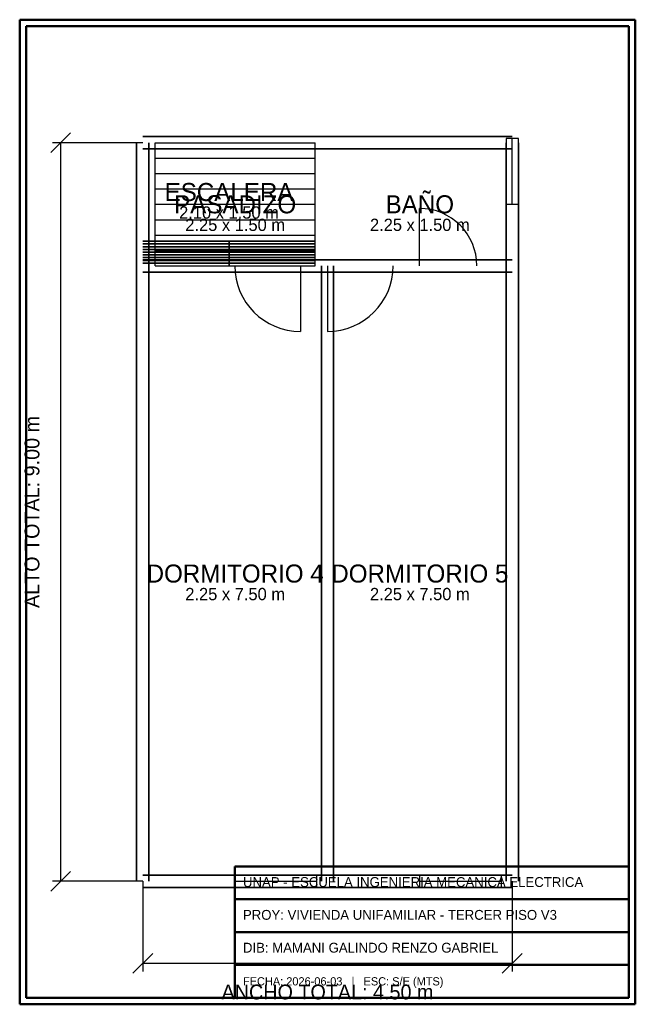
# Model space of a CAD drawing. Header units: metres. Extents: x -1.5 to 6, y -1.5 to 10.5.
import ezdxf
from ezdxf.enums import TextEntityAlignment as Align

# ---------------------------------------------------------------- set-up
doc = ezdxf.new("R2010")
doc.units = ezdxf.units.M
for name, color, linetype, true_color in [('COTAS', 8, 'Continuous', 0x666666), ('ESCALERAS', 7, 'Continuous', 0x000000), ('PUERTAS', 7, 'Continuous', 0x000000), ('TEXTOS', 7, 'Continuous', 0x000000), ('VENTANAS', 7, 'Continuous', 0x000000)]:
    doc.layers.add(name, color=color, linetype=linetype, true_color=true_color)
doc.layers.add('MARCO', color=7, linetype='Continuous', lineweight=50, true_color=0x000000)
doc.layers.add('MUROS', color=7, linetype='Continuous', lineweight=35, true_color=0x000000)

msp = doc.modelspace()

# ---------------------------------------------------------------- linework, layer by layer
at = {"layer": 'COTAS'}
for p, q in [((-1.12, 8.88), (-0.88, 9.12)), ((0, 9), (-1.1, 9)), ((-1, 0), (-1, 9)), ((-1.12, -0.12), (-0.88, 0.12)), ((0, 0), (-1.1, 0)), ((0, 0), (0, -1.1)), ((4.5, 0), (4.5, -1.1)), ((-0.12, -1.12), (0.12, -0.88)), ((4.38, -1.12), (4.62, -0.88)), ((0, -1), (4.5, -1))]:
    msp.add_line(p, q, dxfattribs=at)
at = {"layer": 'ESCALERAS'}
for p, q in [((0.15, 7.5), (0.15, 9)), ((0.15, 9), (2.1, 9)), ((2.1, 7.5), (2.1, 9)), ((0.15, 8.812), (2.1, 8.812)), ((0.15, 8.625), (2.1, 8.625)), ((0.15, 8.438), (2.1, 8.438)), ((0.15, 8.25), (2.1, 8.25)), ((0.15, 8.062), (2.1, 8.062)), ((0.15, 7.875), (2.1, 7.875)), ((0.15, 7.688), (2.1, 7.688)), ((0.15, 7.5), (2.1, 7.5))]:
    msp.add_line(p, q, dxfattribs=at)
at = {"layer": 'MARCO'}
for p, q in [((6, 10.5), (-1.5, 10.5)), ((-1.5, 10.5), (-1.5, -1.5)), ((6, -1.5), (6, 10.5)), ((5.92, 10.42), (-1.42, 10.42)), ((-1.42, 10.42), (-1.42, -1.42)), ((5.92, -1.42), (5.92, 10.42)), ((1.12, -1.42), (1.12, 0.18)), ((1.12, 0.18), (5.92, 0.18)), ((1.12, -0.22), (5.92, -0.22)), ((1.12, -0.62), (5.92, -0.62)), ((1.12, -1.02), (5.92, -1.02)), ((-1.42, -1.42), (5.92, -1.42)), ((-1.5, -1.5), (6, -1.5))]:
    msp.add_line(p, q, dxfattribs=at)
at = {"layer": 'MUROS'}
for p, q in [((-0.075, 7.5), (-0.075, 9)), ((0, 9.075), (2.1, 9.075)), ((0, 9.075), (2.25, 9.075)), ((0.075, 7.5), (0.075, 9)), ((2.25, 9.075), (4.5, 9.075)), ((4.425, 7.5), (4.425, 9)), ((4.575, 7.5), (4.575, 9)), ((0, 8.925), (2.1, 8.925)), ((0, 8.925), (2.25, 8.925)), ((2.25, 8.925), (4.5, 8.925)), ((0, 7.8), (2.1, 7.8)), ((1.05, 7.5), (1.05, 7.8)), ((0, 7.767), (1.05, 7.767)), ((0, 7.733), (1.05, 7.733)), ((0, 7.7), (1.05, 7.7)), ((1.05, 7.767), (2.1, 7.767)), ((1.05, 7.733), (2.1, 7.733)), ((1.05, 7.7), (2.1, 7.7)), ((0, 7.667), (1.05, 7.667)), ((0, 7.633), (1.05, 7.633)), ((0, 7.6), (1.05, 7.6)), ((0, 7.575), (2.25, 7.575)), ((0, 7.575), (2.1, 7.575)), ((0, 7.567), (1.05, 7.567)), ((1.05, 7.667), (2.1, 7.667)), ((1.05, 7.633), (2.1, 7.633)), ((1.05, 7.6), (2.1, 7.6)), ((1.05, 7.567), (2.1, 7.567)), ((2.25, 7.575), (4.5, 7.575)), ((-0.075, 0), (-0.075, 7.5)), ((0, 7.533), (1.05, 7.533)), ((0.075, 0), (0.075, 7.5)), ((1.05, 7.533), (2.1, 7.533)), ((2.175, 0), (2.175, 7.5)), ((2.325, 0), (2.325, 7.5)), ((4.425, 0), (4.425, 7.5)), ((4.575, 0), (4.575, 7.5)), ((0, 7.425), (2.25, 7.425)), ((0, 7.425), (2.1, 7.425)), ((2.25, 7.425), (4.5, 7.425)), ((0, 0.075), (2.25, 0.075)), ((2.25, 0.075), (4.5, 0.075)), ((0, -0.075), (2.25, -0.075)), ((2.25, -0.075), (4.5, -0.075))]:
    msp.add_line(p, q, dxfattribs=at)
at = {"layer": 'PUERTAS'}
for p, q in [((3.37, 7.5), (3.37, 8.2)), ((1.92, 7.5), (1.92, 6.7)), ((2.25, 7.5), (2.25, 6.7))]:
    msp.add_line(p, q, dxfattribs=at)
for centre, radius, start, end in [((3.37, 7.5), 0.7, 0, 90), ((1.92, 7.5), 0.8, 180, 270), ((2.25, 7.5), 0.8, 270, 360)]:
    msp.add_arc(centre, radius, start, end, dxfattribs=at)
at = {"layer": 'VENTANAS'}
for p, q in [((4.575, 9.05), (4.425, 9.05)), ((4.425, 9.05), (4.425, 8.25)), ((4.5, 8.25), (4.5, 9.05)), ((4.575, 8.25), (4.575, 9.05)), ((4.425, 8.25), (4.575, 8.25)), ((2.12, 0.075), (1.12, 0.075)), ((1.12, 0.075), (1.12, -0.075)), ((1.12, 0), (2.12, 0)), ((2.12, -0.075), (2.12, 0.075)), ((4.37, 0.075), (3.37, 0.075)), ((3.37, 0.075), (3.37, -0.075)), ((3.37, 0), (4.37, 0)), ((4.37, -0.075), (4.37, 0.075)), ((1.12, -0.075), (2.12, -0.075)), ((3.37, -0.075), (4.37, -0.075))]:
    msp.add_line(p, q, dxfattribs=at)

# ---------------------------------------------------------------- texts
at = {"layer": 'COTAS'}
msp.add_text('ALTO TOTAL: 9.00 m', height=0.18, rotation=90, dxfattribs=at).set_placement((-1.35, 4.5), align=Align.MIDDLE_CENTER)
msp.add_text('ANCHO TOTAL: 4.50 m', height=0.18, dxfattribs=at).set_placement((2.25, -1.35), align=Align.MIDDLE_CENTER)
at = {"layer": 'TEXTOS'}
for s, height, p in [('ESCALERA', 0.22, (1.05, 8.4)), ('BAÑO', 0.22, (3.375, 8.25)), ('PASADIZO', 0.22, (1.125, 8.25)), ('2.10 x 1.50 m', 0.15, (1.05, 8.15)), ('2.25 x 1.50 m', 0.15, (1.125, 8)), ('2.25 x 1.50 m', 0.15, (3.375, 8)), ('DORMITORIO 4', 0.22, (1.125, 3.75)), ('DORMITORIO 5', 0.22, (3.375, 3.75)), ('2.25 x 7.50 m', 0.15, (1.125, 3.5)), ('2.25 x 7.50 m', 0.15, (3.375, 3.5))]:
    msp.add_text(s, height=height, dxfattribs=at).set_placement(p, align=Align.MIDDLE_CENTER)
for s, height, p in [('UNAP - ESCUELA INGENIERIA MECANICA ELECTRICA', 0.12, (1.22, -0.07)), ('PROY: VIVIENDA UNIFAMILIAR - TERCER PISO V3', 0.12, (1.22, -0.47)), ('DIB: MAMANI GALINDO RENZO GABRIEL', 0.12, (1.22, -0.87)), ('FECHA: 2026-06-03   |   ESC: S/E (MTS)', 0.1, (1.22, -1.27))]:
    msp.add_text(s, height=height, dxfattribs=at).set_placement(p)

doc.saveas('drawing.dxf')
